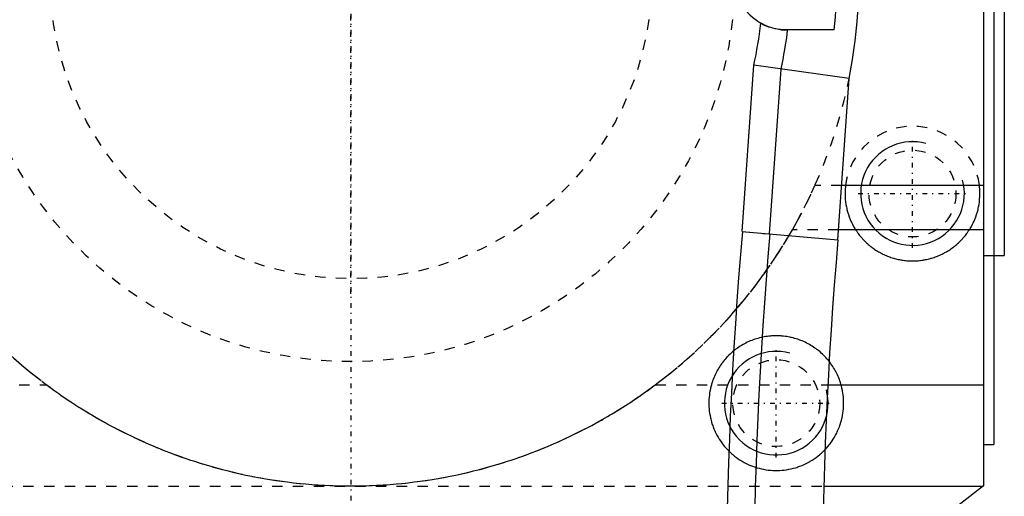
# Model space of a CAD drawing. Extents: x -202 to 415, y -1 to 644.
# Tile 6 of 9: x 68 to 163, y 520 to 566. Entities that reach past the tile are written whole.
import ezdxf

# ---------------------------------------------------------------- set-up
doc = ezdxf.new("R2010")
doc.units = 0
doc.linetypes.add('CENTER', pattern=[1.5, 0.45, -0.5, 0.05, -0.5])
doc.linetypes.add('DASHED', pattern=[2, 1, -1])
for name, color, linetype in [('AM_0', 7, 'CONTINUOUS'), ('AM_10', 7, 'CONTINUOUS'), ('AM_3', 7, 'DASHED'), ('AM_7', 7, 'CENTER')]:
    doc.layers.add(name, color=color, linetype=linetype)

msp = doc.modelspace()

# ---------------------------------------------------------------- linework, layer by layer
at = {"layer": 'AM_0', "color": 7, "linetype": 'CONTINUOUS'}
for p, q in [((161, 616), (161, 521)), ((162, 614.956), (162, 525)), ((163, 596.75), (163, 543.25)), ((146.606, 565), (142, 565)), ((137.733, 545.548), (138.855, 561.595)), ((148.035, 560.323), (138.855, 561.595)), ((140.372, 545.317), (141.484, 561.224)), ((146.945, 544.742), (148.035, 560.323)), ((161, 550), (147.313, 550)), ((137.733, 545.548), (146.961, 544.741)), ((161, 545.722), (147.014, 545.722)), ((162, 543.25), (163, 543.25)), ((145.984, 530.761), (161, 530.761)), ((161, 525), (162, 525)), ((161, 521), (145.44, 508.996)), ((145.593, 520.974), (160.966, 520.974))]:
    msp.add_line(p, q, dxfattribs=at)
msp.add_polyline3d([(142, 565, 0), (141.953, 565, 0), (141.853, 565.002, 0), (141.746, 565.006, 0), (141.689, 565.01, 0), (141.631, 565.014, 0), (141.509, 565.024, 0), (141.381, 565.038, 0), (141.247, 565.057, 0), (141.108, 565.08, 0), (140.965, 565.108, 0), (140.892, 565.124, 0), (140.818, 565.142, 0), (140.668, 565.181, 0), (140.515, 565.226, 0), (140.36, 565.277, 0), (140.204, 565.334, 0), (140.049, 565.396, 0), (139.972, 565.43, 0), (139.895, 565.465, 0), (139.742, 565.539, 0), (139.591, 565.619, 0), (139.516, 565.661, 0)], dxfattribs=at)
for centre, radius, start, end in [((100, 570), 49, 348.61006, 191.01694), ((100, 570), 46.873, 353.87656, 6.12344), ((142, 570), 5, 119.7892, 240.2108), ((100, 570), 39.753, 347.79419, 353.73339), ((100, 570), 42.402, 348.05505, 353.22804), ((545.439, 509.879), 409.247, 175, 185), ((545.439, 509.879), 406.598, 175, 185), ((545.439, 509.879), 400, 175, 185)]:
    msp.add_arc(centre, radius, start, end, dxfattribs=at)
at = {"layer": 'AM_10', "color": 7, "linetype": 'CONTINUOUS'}
for centre in [(154.148, 549.215), (141.01, 528.99)]:
    msp.add_arc(centre, 5, 75, 15, dxfattribs=at)
at = {"layer": 'AM_3', "color": 6, "linetype": 'DASHED'}
for p, q in [((147.313, 550), (144.733, 550)), ((137.733, 545.548), (140.372, 545.317)), ((147.014, 545.722), (142.562, 545.722)), ((146.945, 544.742), (146.961, 544.741)), ((161, 543.25), (162, 543.25)), ((54.016, 530.761), (70.652, 530.761)), ((129.348, 530.761), (145.984, 530.761)), ((54.407, 520.974), (145.593, 520.974))]:
    msp.add_line(p, q, dxfattribs=at)
for points in [[(142.562, 545.722, 0), (142.956, 546.426, 0), (143.707, 547.848, 0), (144.404, 549.282, 0), (144.733, 550, 0)], [(147.695, 550, 0), (147.681, 549.877, 0), (147.661, 549.632, 0), (147.65, 549.389, 0), (147.648, 549.268, 0), (147.648, 549.148, 0), (147.655, 548.906, 0), (147.671, 548.662, 0), (147.697, 548.417, 0), (147.732, 548.171, 0), (147.777, 547.925, 0), (147.803, 547.803, 0), (147.831, 547.681, 0), (147.895, 547.437, 0), (147.969, 547.196, 0), (148.052, 546.958, 0), (148.144, 546.723, 0), (148.245, 546.492, 0), (148.299, 546.378, 0), (148.355, 546.265, 0), (148.474, 546.044, 0), (148.6, 545.828, 0), (148.666, 545.722, 0)], [(159.629, 545.722, 0), (159.695, 545.828, 0), (159.822, 546.044, 0), (159.94, 546.265, 0), (159.996, 546.378, 0), (160.05, 546.492, 0), (160.151, 546.723, 0), (160.243, 546.958, 0), (160.326, 547.196, 0), (160.4, 547.437, 0), (160.464, 547.681, 0), (160.492, 547.803, 0), (160.519, 547.925, 0), (160.563, 548.171, 0), (160.598, 548.417, 0), (160.624, 548.662, 0), (160.64, 548.906, 0), (160.647, 549.148, 0), (160.647, 549.268, 0), (160.645, 549.389, 0), (160.634, 549.632, 0), (160.614, 549.877, 0), (160.6, 550, 0)], [(57.438, 545.722, 0), (57.717, 545.238, 0), (58.292, 544.281, 0), (58.889, 543.337, 0), (59.196, 542.871, 0), (59.507, 542.407, 0), (60.147, 541.492, 0), (60.807, 540.591, 0), (61.487, 539.705, 0), (62.188, 538.836, 0), (62.908, 537.982, 0), (63.275, 537.561, 0), (63.647, 537.145, 0), (64.405, 536.325, 0), (65.182, 535.523, 0), (65.976, 534.738, 0), (66.789, 533.972, 0), (67.619, 533.224, 0), (68.04, 532.858, 0), (68.465, 532.496, 0), (69.328, 531.787, 0), (70.207, 531.098, 0), (70.652, 530.761, 0)], [(129.348, 530.761, 0), (129.793, 531.098, 0), (130.672, 531.787, 0), (131.535, 532.496, 0), (131.96, 532.858, 0), (132.381, 533.224, 0), (133.211, 533.972, 0), (134.024, 534.738, 0), (134.818, 535.523, 0), (135.595, 536.325, 0), (136.353, 537.145, 0), (136.725, 537.561, 0), (137.092, 537.982, 0), (137.812, 538.836, 0), (138.513, 539.705, 0), (139.193, 540.591, 0), (139.853, 541.492, 0), (140.493, 542.407, 0), (140.804, 542.871, 0), (141.111, 543.337, 0), (141.708, 544.281, 0), (142.283, 545.238, 0), (142.562, 545.722, 0)], [(148.666, 545.722, 0), (148.699, 545.671, 0), (148.765, 545.57, 0), (148.834, 545.471, 0), (148.869, 545.422, 0), (148.905, 545.373, 0), (148.977, 545.276, 0), (149.051, 545.181, 0), (149.127, 545.087, 0), (149.204, 544.994, 0), (149.284, 544.903, 0), (149.324, 544.858, 0), (149.365, 544.813, 0), (149.447, 544.725, 0), (149.531, 544.639, 0), (149.617, 544.554, 0), (149.705, 544.47, 0), (149.794, 544.389, 0), (149.839, 544.348, 0), (149.884, 544.308, 0), (149.976, 544.23, 0), (150.069, 544.153, 0), (150.116, 544.116, 0), (150.164, 544.078, 0), (150.26, 544.005, 0), (150.358, 543.934, 0), (150.407, 543.899, 0), (150.456, 543.864, 0), (150.556, 543.797, 0), (150.658, 543.731, 0), (150.76, 543.667, 0), (150.864, 543.605, 0), (150.969, 543.545, 0), (151.021, 543.516, 0), (151.075, 543.487, 0), (151.182, 543.431, 0), (151.29, 543.377, 0), (151.398, 543.325, 0), (151.508, 543.275, 0), (151.619, 543.227, 0), (151.675, 543.203, 0), (151.731, 543.181, 0), (151.843, 543.137, 0), (151.957, 543.095, 0), (152.071, 543.055, 0), (152.186, 543.018, 0), (152.301, 542.982, 0), (152.359, 542.966, 0), (152.417, 542.949, 0), (152.534, 542.918, 0), (152.651, 542.889, 0), (152.769, 542.863, 0), (152.887, 542.838, 0), (153.006, 542.816, 0), (153.066, 542.805, 0), (153.125, 542.796, 0), (153.245, 542.778, 0), (153.364, 542.762, 0), (153.484, 542.749, 0), (153.605, 542.737, 0), (153.725, 542.728, 0), (153.785, 542.725, 0), (153.846, 542.722, 0), (153.967, 542.717, 0), (154.087, 542.715, 0), (154.148, 542.715, 0), (154.208, 542.715, 0), (154.329, 542.717, 0), (154.45, 542.722, 0), (154.51, 542.725, 0), (154.57, 542.728, 0), (154.691, 542.737, 0), (154.811, 542.749, 0), (154.931, 542.762, 0), (155.051, 542.778, 0), (155.17, 542.796, 0), (155.23, 542.805, 0), (155.289, 542.816, 0), (155.408, 542.838, 0), (155.526, 542.863, 0), (155.644, 542.889, 0), (155.761, 542.918, 0), (155.878, 542.949, 0), (155.936, 542.966, 0), (155.994, 542.982, 0), (156.11, 543.018, 0), (156.224, 543.055, 0), (156.339, 543.095, 0), (156.452, 543.137, 0), (156.564, 543.181, 0), (156.62, 543.203, 0), (156.676, 543.227, 0), (156.787, 543.275, 0), (156.897, 543.325, 0), (157.006, 543.377, 0), (157.114, 543.431, 0), (157.221, 543.487, 0), (157.274, 543.516, 0), (157.327, 543.545, 0), (157.431, 543.605, 0), (157.535, 543.667, 0), (157.638, 543.731, 0), (157.739, 543.797, 0), (157.839, 543.864, 0), (157.889, 543.899, 0), (157.938, 543.934, 0), (158.035, 544.005, 0), (158.131, 544.078, 0), (158.179, 544.116, 0), (158.226, 544.153, 0), (158.319, 544.23, 0), (158.411, 544.308, 0), (158.457, 544.348, 0), (158.502, 544.389, 0), (158.591, 544.47, 0), (158.678, 544.554, 0), (158.764, 544.639, 0), (158.848, 544.725, 0), (158.931, 544.813, 0), (158.971, 544.858, 0), (159.012, 544.903, 0), (159.091, 544.994, 0), (159.169, 545.087, 0), (159.244, 545.181, 0), (159.318, 545.276, 0), (159.391, 545.373, 0), (159.426, 545.422, 0), (159.461, 545.471, 0), (159.53, 545.57, 0), (159.597, 545.671, 0), (159.629, 545.722, 0)], [(147.264, 530.761, 0), (147.242, 530.836, 0), (147.196, 530.985, 0), (147.147, 531.133, 0), (147.121, 531.206, 0), (147.094, 531.279, 0), (147.037, 531.424, 0), (146.977, 531.568, 0), (146.913, 531.71, 0), (146.846, 531.851, 0), (146.776, 531.99, 0), (146.74, 532.059, 0), (146.703, 532.128, 0), (146.626, 532.263, 0), (146.546, 532.397, 0), (146.462, 532.529, 0), (146.376, 532.658, 0), (146.286, 532.786, 0), (146.241, 532.849, 0), (146.194, 532.911, 0), (146.098, 533.035, 0), (146, 533.155, 0), (145.95, 533.215, 0), (145.899, 533.274, 0), (145.795, 533.39, 0), (145.688, 533.503, 0), (145.633, 533.559, 0), (145.578, 533.614, 0), (145.466, 533.722, 0), (145.351, 533.828, 0), (145.234, 533.931, 0), (145.114, 534.03, 0), (144.992, 534.127, 0), (144.93, 534.175, 0), (144.868, 534.221, 0), (144.741, 534.312, 0), (144.613, 534.4, 0), (144.482, 534.485, 0), (144.349, 534.567, 0), (144.215, 534.645, 0), (144.146, 534.683, 0), (144.078, 534.72, 0), (143.94, 534.792, 0), (143.8, 534.861, 0), (143.658, 534.926, 0), (143.515, 534.988, 0), (143.371, 535.046, 0), (143.298, 535.074, 0), (143.225, 535.101, 0), (143.078, 535.152, 0), (142.929, 535.2, 0), (142.78, 535.244, 0), (142.629, 535.285, 0), (142.478, 535.322, 0), (142.402, 535.339, 0), (142.326, 535.355, 0), (142.173, 535.385, 0), (142.019, 535.411, 0), (141.865, 535.434, 0), (141.71, 535.452, 0), (141.555, 535.467, 0), (141.477, 535.473, 0), (141.399, 535.478, 0), (141.244, 535.486, 0), (141.088, 535.49, 0), (141.01, 535.49, 0), (140.932, 535.49, 0), (140.776, 535.486, 0), (140.621, 535.478, 0), (140.543, 535.473, 0), (140.465, 535.467, 0), (140.31, 535.452, 0), (140.155, 535.434, 0), (140.001, 535.411, 0), (139.847, 535.385, 0), (139.694, 535.355, 0), (139.618, 535.339, 0), (139.542, 535.322, 0), (139.391, 535.285, 0), (139.24, 535.244, 0), (139.091, 535.2, 0), (138.942, 535.152, 0), (138.795, 535.101, 0), (138.722, 535.074, 0), (138.649, 535.046, 0), (138.505, 534.988, 0), (138.362, 534.926, 0), (138.22, 534.861, 0), (138.08, 534.792, 0), (137.942, 534.72, 0), (137.874, 534.683, 0), (137.805, 534.645, 0), (137.671, 534.567, 0), (137.538, 534.485, 0), (137.407, 534.4, 0), (137.279, 534.312, 0), (137.152, 534.221, 0), (137.09, 534.175, 0), (137.028, 534.127, 0), (136.906, 534.03, 0), (136.786, 533.931, 0), (136.669, 533.828, 0), (136.554, 533.722, 0), (136.442, 533.614, 0), (136.387, 533.559, 0), (136.332, 533.503, 0), (136.225, 533.39, 0), (136.121, 533.274, 0), (136.07, 533.215, 0), (136.02, 533.155, 0), (135.922, 533.035, 0), (135.826, 532.911, 0), (135.779, 532.849, 0), (135.734, 532.786, 0), (135.644, 532.658, 0), (135.558, 532.529, 0), (135.474, 532.397, 0), (135.394, 532.263, 0), (135.317, 532.128, 0), (135.28, 532.059, 0), (135.244, 531.99, 0), (135.174, 531.851, 0), (135.107, 531.71, 0), (135.043, 531.568, 0), (134.983, 531.424, 0), (134.926, 531.279, 0), (134.899, 531.206, 0), (134.873, 531.133, 0), (134.824, 530.985, 0), (134.778, 530.836, 0), (134.756, 530.761, 0)], [(70.652, 530.761, 0), (70.886, 530.587, 0), (71.357, 530.244, 0), (71.831, 529.906, 0), (72.07, 529.739, 0), (72.31, 529.574, 0), (72.793, 529.247, 0), (73.279, 528.927, 0), (73.77, 528.612, 0), (74.264, 528.303, 0), (74.761, 528, 0), (75.012, 527.85, 0), (75.263, 527.703, 0), (75.767, 527.411, 0), (76.276, 527.126, 0), (76.787, 526.847, 0), (77.302, 526.574, 0), (77.82, 526.307, 0), (78.08, 526.176, 0), (78.341, 526.047, 0), (78.865, 525.792, 0), (79.393, 525.544, 0), (79.657, 525.422, 0), (79.923, 525.302, 0), (80.456, 525.067, 0), (80.991, 524.837, 0), (81.26, 524.725, 0), (81.53, 524.614, 0), (82.071, 524.398, 0), (82.614, 524.188, 0), (83.16, 523.984, 0), (83.709, 523.787, 0), (84.259, 523.597, 0), (84.536, 523.504, 0), (84.812, 523.413, 0), (85.367, 523.236, 0), (85.925, 523.065, 0), (86.484, 522.901, 0), (87.045, 522.744, 0), (87.608, 522.593, 0), (87.89, 522.52, 0), (88.172, 522.449, 0), (88.739, 522.312, 0), (89.307, 522.181, 0), (89.876, 522.057, 0), (90.447, 521.94, 0), (91.019, 521.83, 0), (91.306, 521.778, 0), (91.592, 521.727, 0), (92.167, 521.63, 0), (92.743, 521.54, 0), (93.32, 521.458, 0), (93.897, 521.382, 0), (94.476, 521.312, 0), (94.766, 521.28, 0), (95.055, 521.25, 0), (95.635, 521.195, 0), (96.216, 521.146, 0), (96.797, 521.105, 0), (97.379, 521.07, 0), (97.961, 521.042, 0), (98.252, 521.031, 0), (98.543, 521.022, 0), (99.126, 521.008, 0), (99.709, 521.001, 0), (100, 521, 0), (100.291, 521.001, 0), (100.874, 521.008, 0), (101.457, 521.022, 0), (101.748, 521.031, 0), (102.039, 521.042, 0), (102.621, 521.07, 0), (103.203, 521.105, 0), (103.784, 521.146, 0), (104.365, 521.195, 0), (104.945, 521.25, 0), (105.234, 521.28, 0), (105.524, 521.312, 0), (106.103, 521.382, 0), (106.68, 521.458, 0), (107.257, 521.54, 0), (107.833, 521.63, 0), (108.408, 521.727, 0), (108.694, 521.778, 0), (108.981, 521.83, 0), (109.553, 521.94, 0), (110.124, 522.057, 0), (110.693, 522.181, 0), (111.261, 522.312, 0), (111.828, 522.449, 0), (112.11, 522.52, 0), (112.392, 522.593, 0), (112.955, 522.744, 0), (113.516, 522.901, 0), (114.075, 523.065, 0), (114.633, 523.236, 0), (115.188, 523.413, 0), (115.464, 523.504, 0), (115.741, 523.597, 0), (116.291, 523.787, 0), (116.84, 523.984, 0), (117.386, 524.188, 0), (117.929, 524.398, 0), (118.47, 524.614, 0), (118.74, 524.725, 0), (119.009, 524.837, 0), (119.544, 525.067, 0), (120.077, 525.302, 0), (120.343, 525.422, 0), (120.607, 525.544, 0), (121.135, 525.792, 0), (121.659, 526.047, 0), (121.92, 526.176, 0), (122.18, 526.307, 0), (122.698, 526.574, 0), (123.213, 526.847, 0), (123.724, 527.126, 0), (124.233, 527.411, 0), (124.737, 527.703, 0), (124.988, 527.85, 0), (125.239, 528, 0), (125.736, 528.303, 0), (126.23, 528.612, 0), (126.721, 528.927, 0), (127.207, 529.247, 0), (127.69, 529.574, 0), (127.93, 529.739, 0), (128.169, 529.906, 0), (128.643, 530.244, 0), (129.114, 530.587, 0), (129.348, 530.761, 0)], [(134.756, 530.761, 0), (134.727, 530.654, 0), (134.673, 530.438, 0), (134.628, 530.221, 0), (134.607, 530.111, 0), (134.589, 530.002, 0), (134.558, 529.781, 0), (134.535, 529.56, 0), (134.519, 529.339, 0), (134.511, 529.117, 0), (134.511, 528.894, 0), (134.513, 528.783, 0), (134.518, 528.672, 0), (134.532, 528.45, 0), (134.555, 528.229, 0), (134.584, 528.009, 0), (134.622, 527.79, 0), (134.667, 527.572, 0), (134.692, 527.464, 0), (134.719, 527.356, 0), (134.778, 527.142, 0), (134.845, 526.93, 0), (134.881, 526.825, 0), (134.919, 526.72, 0), (135, 526.513, 0), (135.089, 526.309, 0), (135.135, 526.208, 0), (135.184, 526.108, 0), (135.286, 525.911, 0), (135.394, 525.717, 0), (135.509, 525.527, 0), (135.631, 525.341, 0), (135.759, 525.159, 0), (135.825, 525.07, 0), (135.893, 524.982, 0), (136.033, 524.809, 0), (136.179, 524.641, 0), (136.331, 524.479, 0), (136.488, 524.321, 0), (136.65, 524.169, 0), (136.733, 524.095, 0), (136.817, 524.023, 0), (136.989, 523.883, 0), (137.166, 523.748, 0), (137.348, 523.62, 0), (137.534, 523.498, 0), (137.724, 523.382, 0), (137.82, 523.327, 0), (137.917, 523.273, 0), (138.115, 523.171, 0), (138.315, 523.075, 0), (138.519, 522.986, 0), (138.726, 522.905, 0), (138.935, 522.83, 0), (139.041, 522.795, 0), (139.147, 522.763, 0), (139.361, 522.703, 0), (139.577, 522.65, 0), (139.795, 522.605, 0), (140.014, 522.567, 0), (140.234, 522.537, 0), (140.344, 522.524, 0), (140.455, 522.514, 0), (140.677, 522.499, 0), (140.899, 522.491, 0), (141.01, 522.49, 0), (141.121, 522.491, 0), (141.343, 522.499, 0), (141.565, 522.514, 0), (141.676, 522.524, 0), (141.786, 522.537, 0), (142.006, 522.567, 0), (142.225, 522.605, 0), (142.443, 522.65, 0), (142.659, 522.703, 0), (142.873, 522.763, 0), (142.979, 522.795, 0), (143.085, 522.83, 0), (143.294, 522.905, 0), (143.501, 522.986, 0), (143.705, 523.075, 0), (143.905, 523.171, 0), (144.103, 523.273, 0), (144.2, 523.327, 0), (144.296, 523.382, 0), (144.486, 523.498, 0), (144.672, 523.62, 0), (144.854, 523.748, 0), (145.031, 523.883, 0), (145.203, 524.023, 0), (145.287, 524.095, 0), (145.37, 524.169, 0), (145.532, 524.321, 0), (145.689, 524.479, 0), (145.841, 524.641, 0), (145.987, 524.809, 0), (146.127, 524.982, 0), (146.195, 525.07, 0), (146.261, 525.159, 0), (146.389, 525.341, 0), (146.511, 525.527, 0), (146.626, 525.717, 0), (146.734, 525.911, 0), (146.836, 526.108, 0), (146.885, 526.208, 0), (146.931, 526.309, 0), (147.02, 526.513, 0), (147.101, 526.72, 0), (147.139, 526.825, 0), (147.175, 526.93, 0), (147.242, 527.142, 0), (147.301, 527.356, 0), (147.328, 527.464, 0), (147.353, 527.572, 0), (147.398, 527.79, 0), (147.436, 528.009, 0), (147.465, 528.229, 0), (147.488, 528.45, 0), (147.502, 528.672, 0), (147.507, 528.783, 0), (147.509, 528.894, 0), (147.509, 529.117, 0), (147.501, 529.339, 0), (147.485, 529.56, 0), (147.462, 529.781, 0), (147.431, 530.002, 0), (147.413, 530.111, 0), (147.392, 530.221, 0), (147.347, 530.438, 0), (147.293, 530.654, 0), (147.264, 530.761, 0)]]:
    msp.add_polyline3d(points, dxfattribs=at)
for centre, radius in [((100, 570), 37), ((100, 570), 29), ((100, 570), 29), ((154.148, 549.215), 4.188), ((141.01, 528.99), 4.188)]:
    msp.add_circle(centre, radius, dxfattribs=at)
for centre, radius, start, end in [((142, 570), 5, 240.2108, 270), ((100, 570), 49, 191.01694, 348.61006), ((154.148, 549.215), 6.5, 6.93953, 173.06047)]:
    msp.add_arc(centre, radius, start, end, dxfattribs=at)
at = {"layer": 'AM_7', "color": 4, "linetype": 'CENTER'}
for p, q in [((100, 631.647), (100, 518.55)), ((100, 539.55), (100, 600.45)), ((154.148, 543.965), (154.148, 554.465)), ((148.898, 549.215), (159.398, 549.215)), ((141.01, 523.74), (141.01, 534.24)), ((135.76, 528.99), (146.26, 528.99))]:
    msp.add_line(p, q, dxfattribs=at)

doc.saveas('drawing.dxf')
